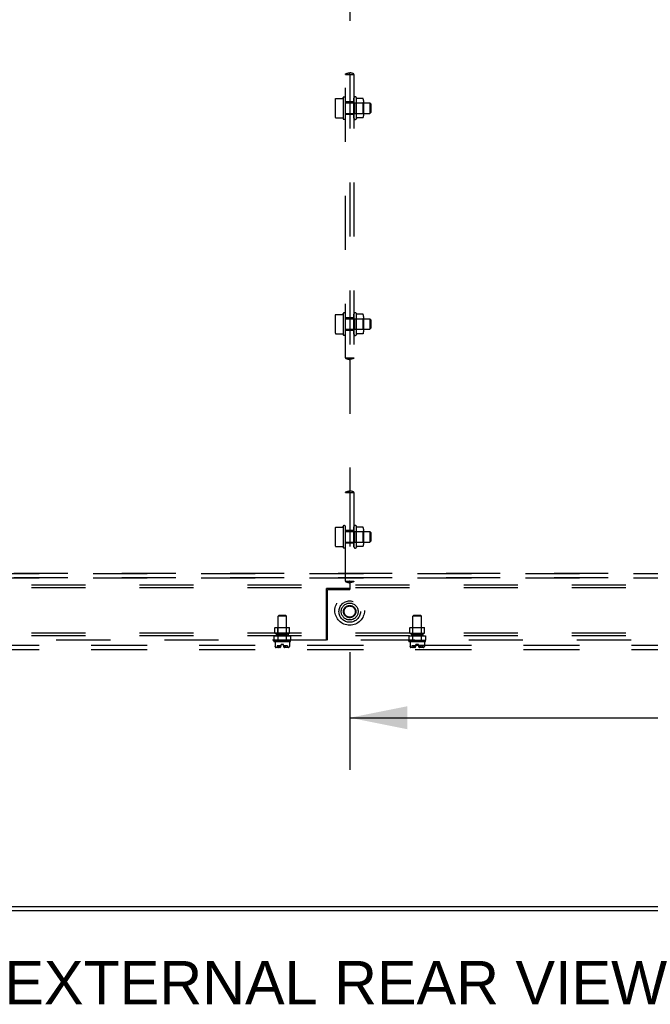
# Model space of a CAD drawing. Header units: inches. Extents: x 0 to 291, y 0 to 188.
# Tile 82 of 113: x 233 to 252, y 52 to 81. Entities that reach past the tile are written whole.
import ezdxf

# ---------------------------------------------------------------- set-up
doc = ezdxf.new("R2010")
doc.units = ezdxf.units.IN
doc.header["$LTSCALE"] = 16.018896
doc.header["$MEASUREMENT"] = 0
doc.linetypes.add('DOT', pattern=[0.2, 0.1, -0.1])
doc.linetypes.add('HIDDEN', pattern=[0.2, 0.1, -0.1])
doc.layers.get('0').update_dxf_attribs({"linetype": 'CONTINUOUS'})
for name, color, linetype in [('02___PRT_ALL_AXES', 7, 'CONTINUOUS'), ('DEFAULT_2', 8, 'HIDDEN'), ('DIMENSIONS', 7, 'CONTINUOUS')]:
    doc.layers.add(name, color=color, linetype=linetype)
doc.styles.get("Standard").update_dxf_attribs({"font": 'arial.ttf'})
doc.dimstyles.new('DIMSTYLE_1', dxfattribs={"dimtxt": 1.284938, "dimasz": 1.713251, "dimexe": 0.09, "dimexo": 0.07, "dimgap": 0.0375, "dimtad": 0, "dimtih": 1, "dimtoh": 1, "dimzin": 4, "dimdsep": 46, "dimtxsty": 'Standard', "dimblk": '_FILLED', "dimblk1": '_FILLED', "dimblk2": '_FILLED', "dimcen": 0.09, "dimazin": 1, "dimtfac": 1, "dimtdec": 3, "dimtofl": 0, "dimtmove": 0, "dimatfit": 3, "dimldrblk": '_FILLED', "dimfxl": 1, "dimtolj": 1, "dimtzin": 4, "dimarcsym": 0})

# ---------------------------------------------------------------- blocks, each defined once
blk = doc.blocks.new('_FILLED')
at = {"color": 0, "linetype": 'ByBlock'}
blk.add_solid([(0, 0), (-1, 0.2), (-1, -0.2)], dxfattribs=at)
blk = doc.blocks.new('*D12')
at = {"layer": 'DIMENSIONS', "color": 2, "linetype": 'Continuous'}
for p, q in [((243.183, 62.585), (243.183, 59.093)), ((278.308, 62.585), (278.308, 59.093)), ((243.183, 60.635), (256.479, 60.635)), ((278.308, 60.635), (262.254, 60.635))]:
    blk.add_line(p, q, dxfattribs=at)
at = {"layer": 'DIMENSIONS', "color": 2, "linetype": 'Continuous', "xscale": 1.7132508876, "yscale": 1.7132508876, "zscale": 1.7132508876, "rotation": 180}
blk.add_blockref('_FILLED', (243.183, 60.635), dxfattribs=at)
at = {"layer": 'DIMENSIONS', "color": 2, "linetype": 'Continuous', "xscale": 1.7132508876, "yscale": 1.7132508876, "zscale": 1.7132508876}
blk.add_blockref('_FILLED', (278.308, 60.635), dxfattribs=at)
at = {"layer": 'DIMENSIONS', "color": 2, "linetype": 'Continuous', "insert": (259.366, 61.277), "char_height": 1.2849, "width": 4.49012, "attachment_point": 2, "line_spacing_factor": 0.9}
blk.add_mtext('35.13\\Ptyp.', dxfattribs=at)

msp = doc.modelspace()

# ---------------------------------------------------------------- linework, layer by layer
at = {"color": 7, "linetype": 'Continuous'}
for p, q in [((221.643, 55.035), (265.224, 55.035)), ((282.246, 54.91), (204.621, 54.91))]:
    msp.add_line(p, q, dxfattribs=at)
at = {"layer": '02___PRT_ALL_AXES', "color": 8, "linetype": 'HIDDEN'}
for p, q in [((242.981, 79.016), (242.988, 79.037)), ((242.988, 79.037), (242.988, 78.407)), ((243.058, 78.429), (243.058, 79.015)), ((243.308, 78.91), (243.058, 78.91)), ((243.183, 78.91), (243.183, 78.535)), ((243.308, 78.426), (243.308, 79.019)), ((243.378, 79.041), (243.378, 78.404)), ((243.058, 78.877), (243.778, 78.877)), ((242.981, 78.428), (242.988, 78.407)), ((243.058, 78.567), (243.778, 78.567)), ((243.308, 78.535), (243.058, 78.535)), ((242.981, 72.61), (242.988, 72.631)), ((242.988, 72.631), (242.988, 72.001)), ((243.058, 72.023), (243.058, 72.609)), ((243.308, 72.504), (243.058, 72.504)), ((243.058, 72.471), (243.778, 72.471)), ((243.183, 72.504), (243.183, 72.129)), ((243.308, 72.019), (243.308, 72.613)), ((243.378, 72.634), (243.378, 71.998)), ((242.981, 72.022), (242.988, 72.001)), ((243.058, 72.161), (243.778, 72.161)), ((243.308, 72.129), (243.058, 72.129)), ((243.378, 66.322), (243.378, 65.685)), ((242.981, 66.298), (242.988, 66.318)), ((242.988, 66.318), (242.988, 65.689)), ((243.058, 65.71), (243.058, 66.297)), ((243.308, 66.191), (243.058, 66.191)), ((243.058, 66.159), (243.778, 66.159)), ((243.183, 66.191), (243.183, 65.816)), ((243.308, 65.707), (243.308, 66.3)), ((243.058, 65.849), (243.778, 65.849)), ((243.308, 65.816), (243.058, 65.816)), ((242.981, 65.709), (242.988, 65.689)), ((206.746, 64.91), (279.621, 64.91)), ((206.746, 64.785), (279.621, 64.785)), ((241.059, 62.941), (241.059, 63.646)), ((241.307, 62.941), (241.307, 63.646)), ((245.059, 62.941), (245.059, 63.646)), ((245.307, 62.941), (245.307, 63.646)), ((240.963, 63.144), (240.963, 63.304)), ((240.963, 63.144), (241.403, 63.144)), ((241.011, 63.144), (241.011, 63.066)), ((241.012, 63.09), (241.012, 63.144)), ((241.355, 63.09), (241.355, 63.144)), ((241.355, 63.144), (241.355, 63.066)), ((241.403, 63.144), (241.403, 63.304)), ((244.963, 63.144), (244.963, 63.304)), ((244.963, 63.144), (245.403, 63.144)), ((245.011, 63.144), (245.011, 63.066)), ((245.012, 63.09), (245.012, 63.144)), ((245.355, 63.09), (245.355, 63.144)), ((245.355, 63.144), (245.355, 63.066)), ((245.403, 63.144), (245.403, 63.304)), ((240.933, 63.066), (240.933, 62.941)), ((240.933, 62.909), (240.933, 62.931)), ((240.934, 63.066), (241.011, 63.066)), ((240.934, 62.941), (241.433, 62.941)), ((241.011, 63.066), (241.355, 63.066)), ((241.012, 63.09), (241.355, 63.09)), ((241.355, 63.066), (241.433, 63.066)), ((241.433, 63.066), (241.433, 62.941)), ((241.433, 62.909), (241.433, 62.931)), ((244.933, 63.066), (244.933, 62.941)), ((244.933, 62.909), (244.933, 62.931)), ((244.934, 63.066), (245.011, 63.066)), ((244.934, 62.941), (245.433, 62.941)), ((245.011, 63.066), (245.355, 63.066)), ((245.012, 63.09), (245.355, 63.09)), ((245.355, 63.066), (245.433, 63.066)), ((245.433, 63.066), (245.433, 62.941)), ((245.433, 62.909), (245.433, 62.931)), ((206.746, 62.785), (279.621, 62.785)), ((206.746, 62.66), (279.621, 62.66)), ((241.148, 62.764), (241.029, 62.764)), ((241.029, 62.764), (241.029, 62.717)), ((241.116, 62.717), (241.029, 62.717)), ((241.148, 62.77), (241.148, 62.804)), ((241.218, 62.77), (241.218, 62.804)), ((241.337, 62.764), (241.219, 62.764)), ((241.337, 62.717), (241.25, 62.717)), ((241.337, 62.764), (241.337, 62.717)), ((245.148, 62.764), (245.029, 62.764)), ((245.029, 62.764), (245.029, 62.717)), ((245.116, 62.717), (245.029, 62.717)), ((245.148, 62.77), (245.148, 62.804)), ((245.218, 62.77), (245.218, 62.804)), ((245.337, 62.764), (245.219, 62.764)), ((245.337, 62.717), (245.25, 62.717)), ((245.337, 62.764), (245.337, 62.717))]:
    msp.add_line(p, q, dxfattribs=at)
for centre, radius in [((243.183, 63.816), 0.438), ((243.183, 63.785), 0.25), ((243.183, 63.785), 0.183)]:
    msp.add_circle(centre, radius, dxfattribs=at)
for centre, radius, start, end in [((243.02, 79.015), 0.0384, 0, 145.5503), ((243.347, 79.019), 0.0384, 34.4497, 180), ((242.929, 78.722), 0.551, 32.3153, 35.2892), ((243.02, 78.429), 0.0384, 214.4497, 360), ((243.347, 78.426), 0.0384, 180, 325.5503), ((242.929, 78.722), 0.551, 324.7108, 327.6847), ((243.02, 72.609), 0.0384, 0, 145.5503), ((243.347, 72.613), 0.0384, 34.4497, 180), ((242.929, 72.316), 0.551, 32.3153, 35.2892), ((243.02, 72.023), 0.0384, 214.4497, 360), ((243.347, 72.019), 0.0384, 180, 325.5503), ((242.929, 72.316), 0.551, 324.7108, 327.6847), ((243.02, 66.297), 0.0384, 0, 145.5503), ((243.347, 66.3), 0.0384, 34.4497, 180), ((242.929, 66.004), 0.551, 32.3153, 35.2892), ((243.02, 65.71), 0.0384, 214.4497, 360), ((243.347, 65.707), 0.0384, 180, 325.5503), ((242.929, 66.004), 0.551, 324.7108, 327.6847), ((241.088, 62.77), 0.0603, 297.8819, 360), ((241.279, 62.77), 0.0603, 180, 242.1181), ((245.088, 62.77), 0.0603, 297.8819, 360), ((245.279, 62.77), 0.0603, 180, 242.1181)]:
    msp.add_arc(centre, radius, start, end, dxfattribs=at)
at = {"layer": 'DEFAULT_2', "color": 8, "linetype": 'HIDDEN'}
for p, q in [((243.183, 82.915), (243.183, 79.78)), ((243.058, 79.722), (243.309, 79.722)), ((243.058, 71.316), (243.058, 79.722)), ((243.18, 79.729), (243.183, 79.729)), ((243.183, 79.729), (243.182, 79.729)), ((243.183, 79.729), (243.187, 79.729)), ((243.183, 79.722), (243.183, 71.316)), ((243.185, 79.729), (243.184, 79.729)), ((243.308, 79.722), (243.308, 71.316)), ((242.748, 78.946), (242.748, 78.498)), ((242.77, 79.009), (242.972, 79.009)), ((243.328, 78.878), (243.308, 78.898)), ((243.573, 79.012), (243.403, 79.012)), ((243.574, 78.878), (243.594, 78.898)), ((243.594, 78.949), (243.594, 78.496)), ((243.328, 78.878), (243.574, 78.878)), ((243.328, 78.878), (243.328, 78.566)), ((243.574, 78.878), (243.574, 78.566)), ((243.808, 78.847), (243.778, 78.877)), ((243.778, 78.877), (243.778, 78.567)), ((243.808, 78.597), (243.778, 78.567)), ((243.808, 78.847), (243.808, 78.597)), ((242.77, 78.435), (242.972, 78.435)), ((243.328, 78.566), (243.308, 78.546)), ((243.328, 78.566), (243.574, 78.566)), ((243.573, 78.432), (243.403, 78.432)), ((243.574, 78.566), (243.594, 78.546)), ((242.748, 72.54), (242.748, 72.092)), ((242.77, 72.603), (242.972, 72.603)), ((243.328, 72.472), (243.308, 72.492)), ((243.328, 72.472), (243.574, 72.472)), ((243.328, 72.472), (243.328, 72.16)), ((243.573, 72.606), (243.403, 72.606)), ((243.574, 72.472), (243.594, 72.492)), ((243.574, 72.472), (243.574, 72.16)), ((243.594, 72.543), (243.594, 72.089)), ((243.808, 72.441), (243.778, 72.471)), ((243.778, 72.471), (243.778, 72.161)), ((243.808, 72.191), (243.778, 72.161)), ((243.808, 72.441), (243.808, 72.191)), ((242.77, 72.029), (242.972, 72.029)), ((243.328, 72.16), (243.308, 72.14)), ((243.328, 72.16), (243.574, 72.16)), ((243.573, 72.026), (243.403, 72.026)), ((243.574, 72.16), (243.594, 72.14)), ((243.058, 71.316), (243.309, 71.316)), ((243.183, 71.309), (243.18, 71.309)), ((243.182, 71.309), (243.183, 71.309)), ((243.187, 71.309), (243.183, 71.309)), ((243.183, 71.309), (243.185, 71.309)), ((243.183, 71.259), (243.183, 67.373)), ((243.058, 67.316), (243.309, 67.316)), ((243.058, 64.691), (243.058, 67.316)), ((243.18, 67.323), (243.183, 67.323)), ((243.183, 67.323), (243.182, 67.323)), ((243.183, 67.323), (243.187, 67.323)), ((243.183, 67.316), (243.183, 64.691)), ((243.185, 67.323), (243.184, 67.323)), ((243.308, 67.316), (243.308, 64.691)), ((242.748, 66.227), (242.748, 65.78)), ((242.77, 66.291), (242.972, 66.291)), ((243.328, 66.16), (243.308, 66.18)), ((243.328, 66.16), (243.574, 66.16)), ((243.328, 66.16), (243.328, 65.848)), ((243.573, 66.294), (243.403, 66.294)), ((243.574, 66.16), (243.594, 66.18)), ((243.574, 66.16), (243.574, 65.848)), ((243.594, 66.23), (243.594, 65.777)), ((243.808, 66.129), (243.778, 66.159)), ((243.778, 66.159), (243.778, 65.849)), ((243.808, 66.129), (243.808, 65.879)), ((243.328, 65.848), (243.308, 65.828)), ((243.328, 65.848), (243.574, 65.848)), ((243.574, 65.848), (243.594, 65.828)), ((243.808, 65.879), (243.778, 65.849)), ((242.77, 65.716), (242.972, 65.716)), ((243.573, 65.713), (243.403, 65.713)), ((279.683, 64.91), (206.683, 64.91)), ((279.683, 64.785), (206.683, 64.785)), ((243.058, 64.691), (243.309, 64.691)), ((243.183, 64.684), (243.18, 64.684)), ((243.182, 64.684), (243.183, 64.684)), ((243.187, 64.684), (243.183, 64.684)), ((243.183, 64.684), (243.185, 64.684)), ((243.183, 64.634), (243.183, 64.441)), ((264.183, 64.566), (222.183, 64.566)), ((264.183, 64.488), (222.183, 64.488)), ((243.183, 64.472), (242.496, 64.472)), ((242.496, 62.941), (242.496, 64.472)), ((242.527, 64.441), (243.183, 64.441)), ((242.527, 62.941), (242.527, 64.441)), ((241.089, 63.676), (241.059, 63.646)), ((241.307, 63.646), (241.059, 63.646)), ((241.089, 63.676), (241.277, 63.676)), ((241.277, 63.676), (241.307, 63.646)), ((245.089, 63.676), (245.059, 63.646)), ((245.307, 63.646), (245.059, 63.646)), ((245.089, 63.676), (245.277, 63.676)), ((245.277, 63.676), (245.307, 63.646)), ((264.183, 63.144), (222.183, 63.144)), ((240.973, 63.314), (240.963, 63.304)), ((241.403, 63.304), (240.963, 63.304)), ((240.973, 63.314), (241.393, 63.314)), ((241.058, 63.304), (241.048, 63.314)), ((241.058, 63.1), (241.058, 63.304)), ((241.308, 63.304), (241.318, 63.314)), ((241.308, 63.1), (241.308, 63.304)), ((241.393, 63.314), (241.403, 63.304)), ((244.973, 63.314), (244.963, 63.304)), ((245.403, 63.304), (244.963, 63.304)), ((244.973, 63.314), (245.393, 63.314)), ((245.058, 63.304), (245.048, 63.314)), ((245.058, 63.1), (245.058, 63.304)), ((245.308, 63.304), (245.318, 63.314)), ((245.308, 63.1), (245.308, 63.304)), ((245.393, 63.314), (245.403, 63.304)), ((242.496, 62.941), (209.215, 62.941)), ((264.183, 63.066), (222.183, 63.066)), ((240.943, 62.899), (241.423, 62.899)), ((240.971, 62.899), (240.971, 62.753)), ((241.058, 63.1), (241.048, 63.09)), ((241.318, 63.09), (241.048, 63.09)), ((241.308, 63.1), (241.058, 63.1)), ((241.308, 63.1), (241.318, 63.09)), ((241.396, 62.899), (241.396, 62.753)), ((277.152, 62.941), (242.527, 62.941)), ((244.943, 62.899), (245.423, 62.899)), ((244.971, 62.899), (244.971, 62.753)), ((245.058, 63.1), (245.048, 63.09)), ((245.318, 63.09), (245.048, 63.09)), ((245.308, 63.1), (245.058, 63.1)), ((245.308, 63.1), (245.318, 63.09)), ((245.396, 62.899), (245.396, 62.753)), ((206.683, 62.785), (279.683, 62.785)), ((206.683, 62.66), (279.683, 62.66)), ((240.971, 62.753), (240.971, 62.753)), ((240.971, 62.753), (240.971, 62.752)), ((240.971, 62.753), (240.971, 62.753)), ((240.971, 62.752), (240.971, 62.751)), ((240.971, 62.752), (240.971, 62.752)), ((240.971, 62.751), (240.971, 62.75)), ((240.971, 62.751), (240.971, 62.751)), ((240.971, 62.75), (240.972, 62.749)), ((240.972, 62.75), (240.972, 62.749)), ((240.972, 62.748), (240.972, 62.749)), ((240.972, 62.748), (240.973, 62.745)), ((240.983, 62.728), (240.982, 62.73)), ((240.983, 62.728), (240.985, 62.727)), ((240.992, 62.72), (240.985, 62.727)), ((241.116, 62.717), (240.996, 62.717)), ((241.059, 62.725), (241.059, 62.724)), ((241.064, 62.73), (241.062, 62.728)), ((241.073, 62.748), (241.074, 62.749)), ((241.082, 62.748), (241.082, 62.749)), ((241.084, 62.745), (241.082, 62.748)), ((241.084, 62.745), (241.086, 62.743)), ((241.218, 62.804), (241.148, 62.804)), ((241.371, 62.717), (241.25, 62.717)), ((241.268, 62.732), (241.271, 62.734)), ((241.283, 62.745), (241.285, 62.748)), ((241.286, 62.75), (241.286, 62.749)), ((241.293, 62.749), (241.293, 62.75)), ((241.293, 62.748), (241.293, 62.749)), ((241.293, 62.748), (241.294, 62.745)), ((241.304, 62.728), (241.303, 62.73)), ((241.304, 62.728), (241.306, 62.726)), ((241.382, 62.727), (241.375, 62.72)), ((241.382, 62.727), (241.384, 62.728)), ((241.385, 62.73), (241.384, 62.728)), ((241.395, 62.751), (241.396, 62.751)), ((241.395, 62.75), (241.395, 62.751)), ((241.396, 62.753), (241.396, 62.753)), ((241.396, 62.753), (241.396, 62.752)), ((241.396, 62.753), (241.396, 62.753)), ((241.396, 62.753), (241.396, 62.752)), ((241.396, 62.753), (241.396, 62.753)), ((241.396, 62.752), (241.396, 62.752)), ((241.396, 62.751), (241.396, 62.752)), ((244.971, 62.753), (244.971, 62.753)), ((244.971, 62.753), (244.971, 62.752)), ((244.971, 62.753), (244.971, 62.753)), ((244.971, 62.752), (244.971, 62.751)), ((244.971, 62.752), (244.971, 62.752)), ((244.971, 62.751), (244.971, 62.75)), ((244.971, 62.751), (244.971, 62.751)), ((244.971, 62.75), (244.972, 62.749)), ((244.972, 62.75), (244.972, 62.749)), ((244.972, 62.748), (244.972, 62.749)), ((244.972, 62.748), (244.973, 62.745)), ((244.983, 62.728), (244.982, 62.73)), ((244.983, 62.728), (244.985, 62.727)), ((244.992, 62.72), (244.985, 62.727)), ((245.116, 62.717), (244.996, 62.717)), ((245.059, 62.725), (245.059, 62.724)), ((245.064, 62.73), (245.062, 62.728)), ((245.073, 62.748), (245.074, 62.749)), ((245.081, 62.75), (245.08, 62.751)), ((245.081, 62.749), (245.081, 62.75)), ((245.081, 62.75), (245.082, 62.749)), ((245.082, 62.748), (245.082, 62.749)), ((245.084, 62.745), (245.082, 62.748)), ((245.084, 62.745), (245.086, 62.743)), ((245.218, 62.804), (245.148, 62.804)), ((245.371, 62.717), (245.25, 62.717)), ((245.268, 62.732), (245.271, 62.734)), ((245.283, 62.745), (245.285, 62.748)), ((245.286, 62.75), (245.286, 62.749)), ((245.293, 62.749), (245.293, 62.75)), ((245.293, 62.748), (245.293, 62.749)), ((245.293, 62.748), (245.294, 62.745)), ((245.304, 62.728), (245.303, 62.73)), ((245.304, 62.728), (245.306, 62.726)), ((245.382, 62.727), (245.375, 62.72)), ((245.382, 62.727), (245.384, 62.728)), ((245.385, 62.73), (245.384, 62.728)), ((245.395, 62.751), (245.396, 62.751)), ((245.395, 62.75), (245.395, 62.751)), ((245.396, 62.753), (245.396, 62.753)), ((245.396, 62.753), (245.396, 62.753)), ((245.396, 62.752), (245.396, 62.753)), ((245.396, 62.753), (245.396, 62.753)), ((245.396, 62.753), (245.396, 62.753)), ((245.396, 62.752), (245.396, 62.752)), ((245.396, 62.751), (245.396, 62.752))]:
    msp.add_line(p, q, dxfattribs=at)
for points in [[(243.058, 79.722), (243.058, 79.73), (243.062, 79.737), (243.07, 79.743), (243.082, 79.748), (243.095, 79.753), (243.11, 79.757), (243.127, 79.761), (243.145, 79.766), (243.165, 79.772), (243.183, 79.78)], [(243.178, 79.73), (243.178, 79.73), (243.179, 79.73), (243.179, 79.731), (243.18, 79.733), (243.18, 79.736), (243.181, 79.74), (243.182, 79.747), (243.182, 79.755), (243.183, 79.766), (243.183, 79.78)], [(243.188, 79.73), (243.188, 79.73), (243.188, 79.73), (243.188, 79.731), (243.187, 79.733), (243.187, 79.736), (243.186, 79.74), (243.185, 79.747), (243.184, 79.755), (243.184, 79.766), (243.183, 79.78)], [(243.309, 79.722), (243.309, 79.73), (243.304, 79.737), (243.296, 79.743), (243.285, 79.748), (243.272, 79.753), (243.257, 79.757), (243.24, 79.761), (243.221, 79.766), (243.202, 79.772), (243.183, 79.78)], [(243.179, 79.729), (243.178, 79.729), (243.178, 79.73), (243.178, 79.73)], [(243.182, 79.722), (243.18, 79.726), (243.179, 79.728), (243.179, 79.729)], [(243.185, 79.722), (243.187, 79.726), (243.188, 79.728), (243.188, 79.729)], [(243.188, 79.729), (243.188, 79.729), (243.188, 79.73), (243.188, 79.73)], [(242.761, 79.003), (242.761, 79.005), (242.762, 79.006), (242.764, 79.007), (242.765, 79.008), (242.767, 79.009), (242.768, 79.009), (242.77, 79.009)], [(242.981, 79.016), (242.981, 79.016), (242.981, 79.016), (242.981, 79.016), (242.981, 79.016), (242.981, 79.016), (242.981, 79.016), (242.981, 79.016), (242.981, 79.016), (242.981, 79.016), (242.981, 79.015), (242.981, 79.015), (242.981, 79.015), (242.981, 79.015), (242.981, 79.015), (242.981, 79.015), (242.981, 79.015), (242.981, 79.015), (242.981, 79.015), (242.981, 79.015), (242.981, 79.014), (242.981, 79.014), (242.98, 79.014), (242.98, 79.014), (242.98, 79.014), (242.98, 79.014), (242.98, 79.014), (242.98, 79.014), (242.98, 79.014), (242.98, 79.013), (242.98, 79.013), (242.98, 79.013), (242.98, 79.013), (242.98, 79.013), (242.979, 79.013), (242.979, 79.013), (242.979, 79.013), (242.979, 79.012), (242.979, 79.012), (242.979, 79.012), (242.979, 79.012), (242.979, 79.012), (242.978, 79.012), (242.978, 79.012), (242.978, 79.012), (242.978, 79.011), (242.978, 79.011), (242.978, 79.011), (242.977, 79.011), (242.977, 79.011), (242.977, 79.011), (242.977, 79.011), (242.977, 79.011), (242.976, 79.01), (242.976, 79.01), (242.976, 79.01), (242.975, 79.01), (242.975, 79.01), (242.975, 79.01), (242.974, 79.01), (242.974, 79.01), (242.974, 79.01), (242.973, 79.009), (242.973, 79.009), (242.972, 79.009), (242.972, 79.009)], [(243.403, 79.012), (243.402, 79.012), (243.402, 79.012), (243.401, 79.012), (243.401, 79.013), (243.4, 79.013), (243.4, 79.013), (243.399, 79.013), (243.399, 79.013), (243.399, 79.013), (243.398, 79.013), (243.398, 79.013), (243.398, 79.014), (243.397, 79.014), (243.397, 79.014), (243.397, 79.014), (243.397, 79.014), (243.397, 79.014), (243.396, 79.014), (243.396, 79.015), (243.396, 79.015), (243.396, 79.015), (243.396, 79.015), (243.396, 79.015), (243.396, 79.015), (243.395, 79.015), (243.395, 79.015), (243.395, 79.016), (243.395, 79.016), (243.395, 79.016), (243.395, 79.016), (243.395, 79.016), (243.395, 79.016), (243.395, 79.016), (243.395, 79.016), (243.394, 79.017), (243.394, 79.017), (243.394, 79.017), (243.394, 79.017), (243.394, 79.017)], [(243.582, 79.006), (243.582, 79.008), (243.581, 79.009), (243.58, 79.01), (243.579, 79.01), (243.578, 79.011), (243.576, 79.012), (243.575, 79.012), (243.574, 79.012), (243.573, 79.012)], [(242.761, 78.441), (242.761, 78.44), (242.762, 78.438), (242.764, 78.437), (242.765, 78.436), (242.767, 78.436), (242.768, 78.435), (242.77, 78.435)], [(242.972, 78.435), (242.972, 78.435), (242.973, 78.435), (242.973, 78.435), (242.974, 78.435), (242.974, 78.435), (242.974, 78.435), (242.975, 78.435), (242.975, 78.435), (242.975, 78.434), (242.976, 78.434), (242.976, 78.434), (242.976, 78.434), (242.977, 78.434), (242.977, 78.434), (242.977, 78.434), (242.977, 78.434), (242.977, 78.433), (242.978, 78.433), (242.978, 78.433), (242.978, 78.433), (242.978, 78.433), (242.978, 78.433), (242.978, 78.433), (242.979, 78.433), (242.979, 78.432), (242.979, 78.432), (242.979, 78.432), (242.979, 78.432), (242.979, 78.432), (242.979, 78.432), (242.979, 78.432), (242.98, 78.432), (242.98, 78.431), (242.98, 78.431), (242.98, 78.431), (242.98, 78.431), (242.98, 78.431), (242.98, 78.431), (242.98, 78.431), (242.98, 78.431), (242.98, 78.431), (242.98, 78.43), (242.98, 78.43), (242.981, 78.43), (242.981, 78.43), (242.981, 78.43), (242.981, 78.43), (242.981, 78.43), (242.981, 78.43), (242.981, 78.43), (242.981, 78.429), (242.981, 78.429), (242.981, 78.429), (242.981, 78.429), (242.981, 78.429), (242.981, 78.429), (242.981, 78.429), (242.981, 78.429), (242.981, 78.429), (242.981, 78.429), (242.981, 78.429), (242.981, 78.428), (242.981, 78.428), (242.981, 78.428), (242.981, 78.428)], [(243.394, 78.428), (243.394, 78.428), (243.394, 78.428), (243.394, 78.428), (243.394, 78.428), (243.395, 78.428), (243.395, 78.428), (243.395, 78.428), (243.395, 78.428), (243.395, 78.429), (243.395, 78.429), (243.395, 78.429), (243.395, 78.429), (243.395, 78.429), (243.396, 78.429), (243.396, 78.429), (243.396, 78.43), (243.396, 78.43), (243.396, 78.43), (243.396, 78.43), (243.397, 78.43), (243.397, 78.43), (243.397, 78.43), (243.397, 78.431), (243.397, 78.431), (243.398, 78.431), (243.398, 78.431), (243.398, 78.431), (243.399, 78.431), (243.399, 78.432), (243.399, 78.432), (243.4, 78.432), (243.4, 78.432), (243.401, 78.432), (243.401, 78.432), (243.402, 78.432), (243.403, 78.432)], [(243.582, 78.438), (243.582, 78.437), (243.581, 78.436), (243.58, 78.435), (243.579, 78.434), (243.578, 78.433), (243.576, 78.433), (243.575, 78.432), (243.574, 78.432), (243.573, 78.432)], [(242.761, 72.597), (242.761, 72.599), (242.762, 72.6), (242.764, 72.601), (242.765, 72.602), (242.767, 72.603), (242.768, 72.603), (242.77, 72.603)], [(242.981, 72.61), (242.981, 72.61), (242.981, 72.61), (242.981, 72.61), (242.981, 72.61), (242.981, 72.61), (242.981, 72.61), (242.981, 72.609), (242.981, 72.609), (242.981, 72.609), (242.981, 72.609), (242.981, 72.609), (242.981, 72.609), (242.981, 72.609), (242.981, 72.609), (242.981, 72.609), (242.981, 72.609), (242.981, 72.608), (242.981, 72.608), (242.981, 72.608), (242.981, 72.608), (242.981, 72.608), (242.98, 72.608), (242.98, 72.608), (242.98, 72.608), (242.98, 72.608), (242.98, 72.608), (242.98, 72.607), (242.98, 72.607), (242.98, 72.607), (242.98, 72.607), (242.98, 72.607), (242.98, 72.607), (242.98, 72.607), (242.979, 72.607), (242.979, 72.606), (242.979, 72.606), (242.979, 72.606), (242.979, 72.606), (242.979, 72.606), (242.979, 72.606), (242.979, 72.606), (242.978, 72.606), (242.978, 72.605), (242.978, 72.605), (242.978, 72.605), (242.978, 72.605), (242.978, 72.605), (242.977, 72.605), (242.977, 72.605), (242.977, 72.605), (242.977, 72.604), (242.977, 72.604), (242.976, 72.604), (242.976, 72.604), (242.976, 72.604), (242.975, 72.604), (242.975, 72.604), (242.975, 72.604), (242.974, 72.603), (242.974, 72.603), (242.974, 72.603), (242.973, 72.603), (242.973, 72.603), (242.972, 72.603), (242.972, 72.603)], [(243.403, 72.606), (243.402, 72.606), (243.402, 72.606), (243.401, 72.606), (243.401, 72.606), (243.4, 72.606), (243.4, 72.606), (243.399, 72.607), (243.399, 72.607), (243.399, 72.607), (243.398, 72.607), (243.398, 72.607), (243.398, 72.607), (243.397, 72.607), (243.397, 72.608), (243.397, 72.608), (243.397, 72.608), (243.397, 72.608), (243.396, 72.608), (243.396, 72.608), (243.396, 72.608), (243.396, 72.609), (243.396, 72.609), (243.396, 72.609), (243.396, 72.609), (243.395, 72.609), (243.395, 72.609), (243.395, 72.609), (243.395, 72.609), (243.395, 72.61), (243.395, 72.61), (243.395, 72.61), (243.395, 72.61), (243.395, 72.61), (243.395, 72.61), (243.394, 72.61), (243.394, 72.61), (243.394, 72.611), (243.394, 72.611), (243.394, 72.611)], [(243.582, 72.6), (243.582, 72.601), (243.581, 72.602), (243.58, 72.603), (243.579, 72.604), (243.578, 72.605), (243.576, 72.605), (243.575, 72.606), (243.574, 72.606), (243.573, 72.606)], [(242.761, 72.035), (242.761, 72.033), (242.762, 72.032), (242.764, 72.031), (242.765, 72.03), (242.767, 72.029), (242.768, 72.029), (242.77, 72.029)], [(242.972, 72.029), (242.972, 72.029), (242.973, 72.029), (242.973, 72.029), (242.974, 72.029), (242.974, 72.029), (242.974, 72.029), (242.975, 72.028), (242.975, 72.028), (242.975, 72.028), (242.976, 72.028), (242.976, 72.028), (242.976, 72.028), (242.977, 72.028), (242.977, 72.028), (242.977, 72.027), (242.977, 72.027), (242.977, 72.027), (242.978, 72.027), (242.978, 72.027), (242.978, 72.027), (242.978, 72.027), (242.978, 72.027), (242.978, 72.026), (242.979, 72.026), (242.979, 72.026), (242.979, 72.026), (242.979, 72.026), (242.979, 72.026), (242.979, 72.026), (242.979, 72.026), (242.979, 72.025), (242.98, 72.025), (242.98, 72.025), (242.98, 72.025), (242.98, 72.025), (242.98, 72.025), (242.98, 72.025), (242.98, 72.025), (242.98, 72.024), (242.98, 72.024), (242.98, 72.024), (242.98, 72.024), (242.98, 72.024), (242.981, 72.024), (242.981, 72.024), (242.981, 72.024), (242.981, 72.024), (242.981, 72.024), (242.981, 72.023), (242.981, 72.023), (242.981, 72.023), (242.981, 72.023), (242.981, 72.023), (242.981, 72.023), (242.981, 72.023), (242.981, 72.023), (242.981, 72.023), (242.981, 72.023), (242.981, 72.022), (242.981, 72.022), (242.981, 72.022), (242.981, 72.022), (242.981, 72.022), (242.981, 72.022), (242.981, 72.022)], [(243.394, 72.021), (243.394, 72.021), (243.394, 72.021), (243.394, 72.022), (243.394, 72.022), (243.395, 72.022), (243.395, 72.022), (243.395, 72.022), (243.395, 72.022), (243.395, 72.022), (243.395, 72.022), (243.395, 72.023), (243.395, 72.023), (243.395, 72.023), (243.396, 72.023), (243.396, 72.023), (243.396, 72.023), (243.396, 72.023), (243.396, 72.024), (243.396, 72.024), (243.397, 72.024), (243.397, 72.024), (243.397, 72.024), (243.397, 72.024), (243.397, 72.025), (243.398, 72.025), (243.398, 72.025), (243.398, 72.025), (243.399, 72.025), (243.399, 72.025), (243.399, 72.025), (243.4, 72.026), (243.4, 72.026), (243.401, 72.026), (243.401, 72.026), (243.402, 72.026), (243.403, 72.026)], [(243.582, 72.032), (243.582, 72.031), (243.581, 72.03), (243.58, 72.029), (243.579, 72.028), (243.578, 72.027), (243.576, 72.027), (243.575, 72.026), (243.574, 72.026), (243.573, 72.026)], [(243.058, 71.316), (243.058, 71.308), (243.062, 71.301), (243.07, 71.295), (243.082, 71.29), (243.095, 71.286), (243.11, 71.281), (243.127, 71.277), (243.145, 71.272), (243.165, 71.266), (243.183, 71.259)], [(243.178, 71.309), (243.178, 71.308), (243.179, 71.308), (243.179, 71.307), (243.18, 71.305), (243.18, 71.302), (243.181, 71.298), (243.182, 71.292), (243.182, 71.283), (243.183, 71.272), (243.183, 71.259)], [(243.179, 71.309), (243.178, 71.309), (243.178, 71.309), (243.178, 71.309)], [(243.182, 71.316), (243.18, 71.312), (243.179, 71.31), (243.179, 71.309)], [(243.309, 71.316), (243.309, 71.308), (243.304, 71.301), (243.296, 71.295), (243.285, 71.29), (243.272, 71.286), (243.257, 71.281), (243.24, 71.277), (243.221, 71.272), (243.202, 71.266), (243.183, 71.259)], [(243.188, 71.309), (243.188, 71.308), (243.188, 71.308), (243.188, 71.307), (243.187, 71.305), (243.187, 71.302), (243.186, 71.298), (243.185, 71.292), (243.184, 71.283), (243.184, 71.272), (243.183, 71.259)], [(243.185, 71.316), (243.187, 71.312), (243.188, 71.31), (243.188, 71.309)], [(243.188, 71.309), (243.188, 71.309), (243.188, 71.309), (243.188, 71.309)], [(243.058, 67.316), (243.058, 67.324), (243.062, 67.331), (243.07, 67.337), (243.082, 67.342), (243.095, 67.346), (243.11, 67.351), (243.127, 67.355), (243.145, 67.36), (243.165, 67.366), (243.183, 67.373)], [(243.178, 67.323), (243.178, 67.324), (243.179, 67.324), (243.179, 67.325), (243.18, 67.327), (243.18, 67.33), (243.181, 67.334), (243.182, 67.34), (243.182, 67.349), (243.183, 67.36), (243.183, 67.373)], [(243.179, 67.323), (243.178, 67.323), (243.178, 67.323), (243.178, 67.323)], [(243.182, 67.316), (243.18, 67.32), (243.179, 67.322), (243.179, 67.323)], [(243.188, 67.323), (243.188, 67.324), (243.188, 67.324), (243.188, 67.325), (243.187, 67.327), (243.187, 67.33), (243.186, 67.334), (243.185, 67.34), (243.184, 67.349), (243.184, 67.36), (243.183, 67.373)], [(243.309, 67.316), (243.309, 67.324), (243.304, 67.331), (243.296, 67.337), (243.285, 67.342), (243.272, 67.346), (243.257, 67.351), (243.24, 67.355), (243.221, 67.36), (243.202, 67.366), (243.183, 67.373)], [(243.185, 67.316), (243.187, 67.32), (243.188, 67.322), (243.188, 67.323)], [(243.188, 67.323), (243.188, 67.323), (243.188, 67.323), (243.188, 67.323)], [(242.761, 66.285), (242.761, 66.286), (242.762, 66.287), (242.764, 66.289), (242.765, 66.29), (242.767, 66.29), (242.768, 66.291), (242.77, 66.291)], [(242.981, 66.298), (242.981, 66.297), (242.981, 66.297), (242.981, 66.297), (242.981, 66.297), (242.981, 66.297), (242.981, 66.297), (242.981, 66.297), (242.981, 66.297), (242.981, 66.297), (242.981, 66.297), (242.981, 66.297), (242.981, 66.296), (242.981, 66.296), (242.981, 66.296), (242.981, 66.296), (242.981, 66.296), (242.981, 66.296), (242.981, 66.296), (242.981, 66.296), (242.981, 66.296), (242.981, 66.296), (242.98, 66.295), (242.98, 66.295), (242.98, 66.295), (242.98, 66.295), (242.98, 66.295), (242.98, 66.295), (242.98, 66.295), (242.98, 66.295), (242.98, 66.295), (242.98, 66.294), (242.98, 66.294), (242.98, 66.294), (242.979, 66.294), (242.979, 66.294), (242.979, 66.294), (242.979, 66.294), (242.979, 66.294), (242.979, 66.293), (242.979, 66.293), (242.979, 66.293), (242.978, 66.293), (242.978, 66.293), (242.978, 66.293), (242.978, 66.293), (242.978, 66.293), (242.978, 66.292), (242.977, 66.292), (242.977, 66.292), (242.977, 66.292), (242.977, 66.292), (242.977, 66.292), (242.976, 66.292), (242.976, 66.292), (242.976, 66.291), (242.975, 66.291), (242.975, 66.291), (242.975, 66.291), (242.974, 66.291), (242.974, 66.291), (242.974, 66.291), (242.973, 66.291), (242.973, 66.291), (242.972, 66.291), (242.972, 66.291)], [(243.403, 66.294), (243.402, 66.294), (243.402, 66.294), (243.401, 66.294), (243.401, 66.294), (243.4, 66.294), (243.4, 66.294), (243.399, 66.294), (243.399, 66.294), (243.399, 66.294), (243.398, 66.295), (243.398, 66.295), (243.398, 66.295), (243.397, 66.295), (243.397, 66.295), (243.397, 66.295), (243.397, 66.295), (243.397, 66.296), (243.396, 66.296), (243.396, 66.296), (243.396, 66.296), (243.396, 66.296), (243.396, 66.296), (243.396, 66.296), (243.396, 66.296), (243.395, 66.297), (243.395, 66.297), (243.395, 66.297), (243.395, 66.297), (243.395, 66.297), (243.395, 66.297), (243.395, 66.297), (243.395, 66.297), (243.395, 66.298), (243.395, 66.298), (243.394, 66.298), (243.394, 66.298), (243.394, 66.298), (243.394, 66.298), (243.394, 66.298)], [(243.582, 66.288), (243.582, 66.289), (243.581, 66.29), (243.58, 66.291), (243.579, 66.292), (243.578, 66.292), (243.576, 66.293), (243.575, 66.293), (243.574, 66.294), (243.573, 66.294)], [(242.761, 65.722), (242.761, 65.721), (242.762, 65.72), (242.764, 65.718), (242.765, 65.718), (242.767, 65.717), (242.768, 65.716), (242.77, 65.716)], [(242.972, 65.716), (242.972, 65.716), (242.973, 65.716), (242.973, 65.716), (242.974, 65.716), (242.974, 65.716), (242.974, 65.716), (242.975, 65.716), (242.975, 65.716), (242.975, 65.716), (242.976, 65.716), (242.976, 65.715), (242.976, 65.715), (242.977, 65.715), (242.977, 65.715), (242.977, 65.715), (242.977, 65.715), (242.977, 65.715), (242.978, 65.715), (242.978, 65.714), (242.978, 65.714), (242.978, 65.714), (242.978, 65.714), (242.978, 65.714), (242.979, 65.714), (242.979, 65.714), (242.979, 65.714), (242.979, 65.713), (242.979, 65.713), (242.979, 65.713), (242.979, 65.713), (242.979, 65.713), (242.98, 65.713), (242.98, 65.713), (242.98, 65.713), (242.98, 65.712), (242.98, 65.712), (242.98, 65.712), (242.98, 65.712), (242.98, 65.712), (242.98, 65.712), (242.98, 65.712), (242.98, 65.712), (242.98, 65.712), (242.981, 65.711), (242.981, 65.711), (242.981, 65.711), (242.981, 65.711), (242.981, 65.711), (242.981, 65.711), (242.981, 65.711), (242.981, 65.711), (242.981, 65.711), (242.981, 65.711), (242.981, 65.71), (242.981, 65.71), (242.981, 65.71), (242.981, 65.71), (242.981, 65.71), (242.981, 65.71), (242.981, 65.71), (242.981, 65.71), (242.981, 65.71), (242.981, 65.71), (242.981, 65.71), (242.981, 65.709)], [(243.394, 65.709), (243.394, 65.709), (243.394, 65.709), (243.394, 65.709), (243.394, 65.709), (243.395, 65.709), (243.395, 65.709), (243.395, 65.71), (243.395, 65.71), (243.395, 65.71), (243.395, 65.71), (243.395, 65.71), (243.395, 65.71), (243.395, 65.71), (243.396, 65.711), (243.396, 65.711), (243.396, 65.711), (243.396, 65.711), (243.396, 65.711), (243.396, 65.711), (243.397, 65.711), (243.397, 65.712), (243.397, 65.712), (243.397, 65.712), (243.397, 65.712), (243.398, 65.712), (243.398, 65.712), (243.398, 65.713), (243.399, 65.713), (243.399, 65.713), (243.399, 65.713), (243.4, 65.713), (243.4, 65.713), (243.401, 65.713), (243.401, 65.713), (243.402, 65.713), (243.403, 65.713)], [(243.582, 65.719), (243.582, 65.718), (243.581, 65.717), (243.58, 65.716), (243.579, 65.715), (243.578, 65.715), (243.576, 65.714), (243.575, 65.714), (243.574, 65.714), (243.573, 65.713)], [(243.058, 64.691), (243.058, 64.683), (243.062, 64.676), (243.07, 64.67), (243.082, 64.665), (243.095, 64.661), (243.11, 64.656), (243.127, 64.652), (243.145, 64.647), (243.165, 64.641), (243.183, 64.634)], [(243.178, 64.684), (243.178, 64.683), (243.179, 64.683), (243.179, 64.682), (243.18, 64.68), (243.18, 64.677), (243.181, 64.673), (243.182, 64.667), (243.182, 64.658), (243.183, 64.647), (243.183, 64.634)], [(243.179, 64.684), (243.178, 64.684), (243.178, 64.684), (243.178, 64.684)], [(243.182, 64.691), (243.18, 64.687), (243.179, 64.685), (243.179, 64.684)], [(243.309, 64.691), (243.309, 64.683), (243.304, 64.676), (243.296, 64.67), (243.285, 64.665), (243.272, 64.661), (243.257, 64.656), (243.24, 64.652), (243.221, 64.647), (243.202, 64.641), (243.183, 64.634)], [(243.188, 64.684), (243.188, 64.683), (243.188, 64.683), (243.188, 64.682), (243.187, 64.68), (243.187, 64.677), (243.186, 64.673), (243.185, 64.667), (243.184, 64.658), (243.184, 64.647), (243.183, 64.634)], [(243.185, 64.691), (243.187, 64.687), (243.188, 64.685), (243.188, 64.684)], [(243.188, 64.684), (243.188, 64.684), (243.188, 64.684), (243.188, 64.684)], [(240.971, 62.753), (240.971, 62.753), (240.971, 62.753)], [(240.979, 62.734), (240.978, 62.735), (240.977, 62.738), (240.975, 62.74), (240.974, 62.742), (240.973, 62.745), (240.972, 62.748)], [(240.974, 62.742), (240.975, 62.74), (240.977, 62.738), (240.978, 62.735)], [(240.979, 62.734), (240.98, 62.732), (240.982, 62.73)], [(240.992, 62.72), (240.993, 62.719), (240.994, 62.718), (240.995, 62.718), (240.996, 62.717), (240.997, 62.717), (240.999, 62.717)], [(241.059, 62.72), (241.058, 62.72), (241.058, 62.721), (241.058, 62.721), (241.058, 62.722), (241.058, 62.722), (241.058, 62.723), (241.058, 62.723), (241.059, 62.724), (241.059, 62.724)], [(241.059, 62.724), (241.059, 62.724), (241.058, 62.723), (241.058, 62.723), (241.058, 62.722), (241.058, 62.722), (241.058, 62.722), (241.058, 62.721), (241.058, 62.721), (241.059, 62.72), (241.059, 62.72), (241.059, 62.719), (241.06, 62.719), (241.061, 62.718), (241.062, 62.718), (241.062, 62.718), (241.063, 62.718), (241.064, 62.717), (241.065, 62.717), (241.066, 62.717), (241.067, 62.717), (241.067, 62.717), (241.068, 62.717), (241.069, 62.717)], [(241.059, 62.725), (241.059, 62.725), (241.06, 62.726), (241.06, 62.726), (241.062, 62.728)], [(241.059, 62.72), (241.059, 62.719), (241.06, 62.718), (241.061, 62.718), (241.062, 62.717), (241.063, 62.717), (241.064, 62.717)], [(241.064, 62.73), (241.065, 62.732), (241.066, 62.734)], [(241.073, 62.748), (241.072, 62.745), (241.071, 62.742), (241.07, 62.74), (241.069, 62.738), (241.068, 62.735), (241.066, 62.734)], [(241.069, 62.738), (241.07, 62.74), (241.071, 62.742)], [(241.074, 62.75), (241.074, 62.749), (241.073, 62.748)], [(241.08, 62.751), (241.08, 62.751), (241.079, 62.752), (241.079, 62.752), (241.079, 62.753), (241.078, 62.753), (241.078, 62.753), (241.077, 62.753), (241.077, 62.753), (241.076, 62.753), (241.076, 62.753), (241.075, 62.752), (241.075, 62.752), (241.075, 62.751), (241.074, 62.751), (241.074, 62.75), (241.074, 62.749)], [(241.074, 62.75), (241.074, 62.751), (241.075, 62.751), (241.075, 62.752), (241.075, 62.752), (241.076, 62.753), (241.076, 62.753), (241.077, 62.753), (241.077, 62.753), (241.077, 62.753), (241.078, 62.753), (241.078, 62.753), (241.079, 62.752), (241.079, 62.752), (241.08, 62.751), (241.08, 62.751)], [(241.081, 62.749), (241.081, 62.75), (241.08, 62.751)], [(241.081, 62.75), (241.081, 62.75), (241.082, 62.749)], [(241.096, 62.733), (241.094, 62.735), (241.091, 62.738), (241.089, 62.74), (241.086, 62.743)], [(241.086, 62.743), (241.088, 62.74), (241.091, 62.738), (241.093, 62.736), (241.096, 62.734), (241.099, 62.732)], [(241.099, 62.732), (241.102, 62.73), (241.105, 62.728), (241.108, 62.726), (241.112, 62.725), (241.115, 62.723), (241.119, 62.722), (241.122, 62.721)], [(241.112, 62.725), (241.11, 62.726), (241.107, 62.727), (241.104, 62.728), (241.102, 62.73)], [(241.122, 62.721), (241.12, 62.722), (241.117, 62.723), (241.115, 62.724)], [(241.268, 62.732), (241.265, 62.73), (241.262, 62.728), (241.258, 62.726), (241.255, 62.725), (241.252, 62.723), (241.248, 62.722), (241.244, 62.721)], [(241.244, 62.721), (241.247, 62.722), (241.249, 62.723), (241.252, 62.724)], [(241.254, 62.725), (241.257, 62.726), (241.26, 62.727), (241.262, 62.728), (241.265, 62.73)], [(241.27, 62.733), (241.273, 62.735), (241.276, 62.738), (241.278, 62.74), (241.281, 62.743), (241.283, 62.745)], [(241.281, 62.743), (241.278, 62.74), (241.276, 62.738), (241.273, 62.736), (241.271, 62.734)], [(241.286, 62.75), (241.285, 62.749), (241.285, 62.748)], [(241.293, 62.75), (241.292, 62.751), (241.292, 62.751), (241.292, 62.752), (241.291, 62.752), (241.291, 62.753), (241.291, 62.753), (241.29, 62.753), (241.29, 62.753), (241.289, 62.753), (241.289, 62.753), (241.288, 62.753), (241.288, 62.752), (241.287, 62.752), (241.287, 62.751), (241.286, 62.751), (241.286, 62.75)], [(241.286, 62.751), (241.287, 62.751), (241.287, 62.752), (241.288, 62.752), (241.288, 62.753), (241.289, 62.753), (241.289, 62.753), (241.29, 62.753), (241.29, 62.753), (241.291, 62.753), (241.291, 62.753), (241.291, 62.752), (241.292, 62.752), (241.292, 62.751), (241.292, 62.751), (241.293, 62.75)], [(241.293, 62.75), (241.293, 62.749), (241.293, 62.748)], [(241.3, 62.734), (241.299, 62.735), (241.298, 62.738), (241.297, 62.74), (241.295, 62.742), (241.294, 62.745), (241.293, 62.748)], [(241.295, 62.742), (241.297, 62.74), (241.298, 62.738), (241.299, 62.735)], [(241.3, 62.734), (241.302, 62.732), (241.303, 62.73)], [(241.308, 62.72), (241.307, 62.719), (241.306, 62.718), (241.306, 62.718), (241.305, 62.717), (241.304, 62.717), (241.303, 62.717)], [(241.308, 62.723), (241.308, 62.724), (241.308, 62.724), (241.308, 62.725), (241.307, 62.725), (241.307, 62.726), (241.306, 62.726)], [(241.308, 62.723), (241.309, 62.723), (241.309, 62.722), (241.309, 62.722), (241.309, 62.721), (241.309, 62.721), (241.308, 62.72), (241.308, 62.72)], [(241.375, 62.72), (241.374, 62.719), (241.373, 62.718), (241.372, 62.718), (241.371, 62.717), (241.369, 62.717), (241.368, 62.717)], [(241.385, 62.73), (241.386, 62.732), (241.388, 62.734)], [(241.395, 62.748), (241.394, 62.745), (241.393, 62.742), (241.391, 62.74), (241.39, 62.738), (241.389, 62.735), (241.388, 62.734)], [(241.39, 62.738), (241.391, 62.74), (241.393, 62.742)], [(241.395, 62.75), (241.395, 62.749), (241.395, 62.748)], [(241.395, 62.749), (241.395, 62.749), (241.395, 62.75)], [(244.971, 62.753), (244.971, 62.753), (244.971, 62.753)], [(244.979, 62.734), (244.978, 62.735), (244.977, 62.738), (244.975, 62.74), (244.974, 62.742), (244.973, 62.745), (244.972, 62.748)], [(244.974, 62.742), (244.975, 62.74), (244.977, 62.738), (244.978, 62.735), (244.979, 62.734), (244.98, 62.732), (244.982, 62.73)], [(244.992, 62.72), (244.993, 62.719), (244.994, 62.718), (244.995, 62.718), (244.996, 62.717), (244.997, 62.717), (244.999, 62.717)], [(245.059, 62.72), (245.058, 62.72), (245.058, 62.721), (245.058, 62.721), (245.058, 62.722), (245.058, 62.722), (245.058, 62.723), (245.058, 62.723), (245.059, 62.724), (245.059, 62.724)], [(245.059, 62.724), (245.059, 62.724), (245.058, 62.723), (245.058, 62.723), (245.058, 62.722), (245.058, 62.722), (245.058, 62.722), (245.058, 62.721), (245.058, 62.721), (245.059, 62.72), (245.059, 62.72), (245.059, 62.719), (245.06, 62.719), (245.061, 62.718), (245.062, 62.718), (245.062, 62.718), (245.063, 62.718), (245.064, 62.717), (245.065, 62.717), (245.066, 62.717), (245.067, 62.717), (245.067, 62.717), (245.068, 62.717), (245.069, 62.717)], [(245.059, 62.725), (245.059, 62.725), (245.06, 62.726), (245.06, 62.726), (245.062, 62.728)], [(245.059, 62.72), (245.059, 62.719), (245.06, 62.718), (245.061, 62.718), (245.062, 62.717), (245.063, 62.717), (245.064, 62.717)], [(245.064, 62.73), (245.065, 62.732), (245.066, 62.734)], [(245.073, 62.748), (245.072, 62.745), (245.071, 62.742), (245.07, 62.74), (245.069, 62.738), (245.068, 62.735), (245.066, 62.734)], [(245.069, 62.738), (245.07, 62.74), (245.071, 62.742)], [(245.074, 62.75), (245.074, 62.749), (245.073, 62.748)], [(245.08, 62.751), (245.08, 62.751), (245.079, 62.752), (245.079, 62.752), (245.079, 62.753), (245.078, 62.753), (245.078, 62.753), (245.077, 62.753), (245.077, 62.753), (245.076, 62.753), (245.076, 62.753), (245.075, 62.752), (245.075, 62.752), (245.075, 62.751), (245.074, 62.751), (245.074, 62.75), (245.074, 62.749)], [(245.074, 62.75), (245.074, 62.751), (245.075, 62.751), (245.075, 62.752), (245.075, 62.752), (245.076, 62.753), (245.076, 62.753), (245.077, 62.753), (245.077, 62.753), (245.077, 62.753), (245.078, 62.753), (245.078, 62.753), (245.079, 62.752), (245.079, 62.752), (245.08, 62.751), (245.08, 62.751)], [(245.096, 62.733), (245.094, 62.735), (245.091, 62.738), (245.089, 62.74), (245.086, 62.743)], [(245.086, 62.743), (245.088, 62.74), (245.091, 62.738), (245.093, 62.736), (245.096, 62.734), (245.099, 62.732)], [(245.099, 62.732), (245.102, 62.73), (245.105, 62.728), (245.108, 62.726), (245.112, 62.725), (245.115, 62.723), (245.119, 62.722), (245.122, 62.721)], [(245.112, 62.725), (245.11, 62.726), (245.107, 62.727), (245.104, 62.728), (245.102, 62.73)], [(245.122, 62.721), (245.12, 62.722), (245.117, 62.723), (245.115, 62.724)], [(245.268, 62.732), (245.265, 62.73), (245.262, 62.728), (245.258, 62.726), (245.255, 62.725), (245.252, 62.723), (245.248, 62.722), (245.244, 62.721)], [(245.244, 62.721), (245.247, 62.722), (245.249, 62.723), (245.252, 62.724)], [(245.254, 62.725), (245.257, 62.726), (245.26, 62.727), (245.262, 62.728), (245.265, 62.73)], [(245.27, 62.733), (245.273, 62.735), (245.276, 62.738), (245.278, 62.74), (245.281, 62.743), (245.283, 62.745)], [(245.281, 62.743), (245.278, 62.74), (245.276, 62.738), (245.273, 62.736), (245.271, 62.734)], [(245.286, 62.75), (245.285, 62.749), (245.285, 62.748)], [(245.293, 62.75), (245.292, 62.751), (245.292, 62.751), (245.292, 62.752), (245.291, 62.752), (245.291, 62.753), (245.291, 62.753), (245.29, 62.753), (245.29, 62.753), (245.289, 62.753), (245.289, 62.753), (245.288, 62.753), (245.288, 62.752), (245.287, 62.752), (245.287, 62.751), (245.286, 62.751), (245.286, 62.75)], [(245.286, 62.751), (245.287, 62.751), (245.287, 62.752), (245.288, 62.752), (245.288, 62.753), (245.289, 62.753), (245.289, 62.753), (245.29, 62.753), (245.29, 62.753), (245.291, 62.753), (245.291, 62.753), (245.291, 62.752), (245.292, 62.752), (245.292, 62.751), (245.292, 62.751), (245.293, 62.75)], [(245.293, 62.75), (245.293, 62.749), (245.293, 62.748)], [(245.3, 62.734), (245.299, 62.735), (245.298, 62.738), (245.297, 62.74), (245.295, 62.742), (245.294, 62.745), (245.293, 62.748)], [(245.295, 62.742), (245.297, 62.74), (245.298, 62.738), (245.299, 62.735), (245.3, 62.734), (245.302, 62.732), (245.303, 62.73)], [(245.308, 62.72), (245.307, 62.719), (245.306, 62.718), (245.306, 62.718), (245.305, 62.717), (245.304, 62.717), (245.303, 62.717)], [(245.308, 62.723), (245.308, 62.724), (245.308, 62.724), (245.308, 62.725), (245.307, 62.725), (245.307, 62.726), (245.306, 62.726)], [(245.308, 62.723), (245.309, 62.723), (245.309, 62.722), (245.309, 62.722), (245.309, 62.721), (245.309, 62.721), (245.308, 62.72), (245.308, 62.72)], [(245.375, 62.72), (245.374, 62.719), (245.373, 62.718), (245.372, 62.718), (245.371, 62.717), (245.369, 62.717), (245.368, 62.717)], [(245.385, 62.73), (245.386, 62.732), (245.388, 62.734)], [(245.395, 62.748), (245.394, 62.745), (245.393, 62.742), (245.391, 62.74), (245.39, 62.738), (245.389, 62.735), (245.388, 62.734)], [(245.39, 62.738), (245.391, 62.74), (245.393, 62.742)], [(245.395, 62.75), (245.395, 62.749), (245.395, 62.748)], [(245.395, 62.749), (245.395, 62.749), (245.395, 62.75)]]:
    msp.add_lwpolyline(points, dxfattribs=at)
for radius in [0.318, 0.183, 0.166]:
    msp.add_circle((243.183, 63.785), radius, dxfattribs=at)
at = {"layer": 'DEFAULT_2', "color": 8, "linetype": 'DOT'}
msp.add_circle((243.183, 63.785), 0.17, dxfattribs=at)
at = {"layer": 'DEFAULT_2', "color": 8, "linetype": 'HIDDEN'}
for centre, radius, start, end in [((242.89, 78.946), 0.141, 156.05, 180), ((243.453, 78.949), 0.141, 0, 23.95), ((242.89, 78.498), 0.141, 180, 203.95), ((243.453, 78.496), 0.141, 336.05, 360), ((242.89, 72.54), 0.141, 156.05, 180), ((243.453, 72.543), 0.141, 0, 23.95), ((242.89, 72.092), 0.141, 180, 203.95), ((243.453, 72.089), 0.141, 336.05, 360), ((242.89, 66.227), 0.141, 156.05, 180), ((243.453, 66.23), 0.141, 0, 23.95), ((242.89, 65.78), 0.141, 180, 203.95), ((243.453, 65.777), 0.141, 336.05, 360), ((240.943, 62.931), 0.01, 90, 180), ((240.943, 62.909), 0.01, 180, 270), ((241.423, 62.931), 0.01, 0, 90), ((241.423, 62.909), 0.01, 270, 360), ((244.943, 62.931), 0.01, 90, 180), ((244.943, 62.909), 0.01, 180, 270), ((245.423, 62.931), 0.01, 0, 90), ((245.423, 62.909), 0.01, 270, 360), ((241.036, 62.767), 0.0668, 192.4116, 225.3027), ((240.996, 62.727), 0.01, 225.3027, 270), ((241.279, 62.77), 0.0603, 235.2372, 242.1181), ((241.371, 62.727), 0.01, 270, 314.6973), ((241.331, 62.767), 0.0668, 314.6973, 347.5884), ((245.036, 62.767), 0.0668, 192.4116, 225.3027), ((244.996, 62.727), 0.01, 225.3027, 270), ((245.279, 62.77), 0.0603, 235.2372, 242.1181), ((245.371, 62.727), 0.01, 270, 314.6973), ((245.331, 62.767), 0.0668, 314.6973, 347.5884)]:
    msp.add_arc(centre, radius, start, end, dxfattribs=at)

# ---------------------------------------------------------------- texts
at = {"layer": 'DIMENSIONS', "color": 2, "linetype": 'Continuous', "insert": (242.967, 53.417), "char_height": 1.28494, "width": 20.00491, "attachment_point": 2, "line_spacing_factor": 0.9}
msp.add_mtext('EXTERNAL REAR VIEW', dxfattribs=at)

# ---------------------------------------------------------------- dimensions: what is measured, and where the dimension line sits
at = {"layer": 'DIMENSIONS', "color": 2, "linetype": 'Continuous'}
dim = msp.add_linear_dim(base=(243.18335109, 60.634986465), p1=(278.30835109, 62.655484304), p2=(243.18335109, 62.655484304), angle=180, text='<>\\Ptyp.', dimstyle='DIMSTYLE_1', dxfattribs=at)
dim.commit()
dim.dimension.update_dxf_attribs({"geometry": '*D12', "text_midpoint": (259.366477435, 59.671282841), "dimtype": 160})

doc.saveas('drawing.dxf')
